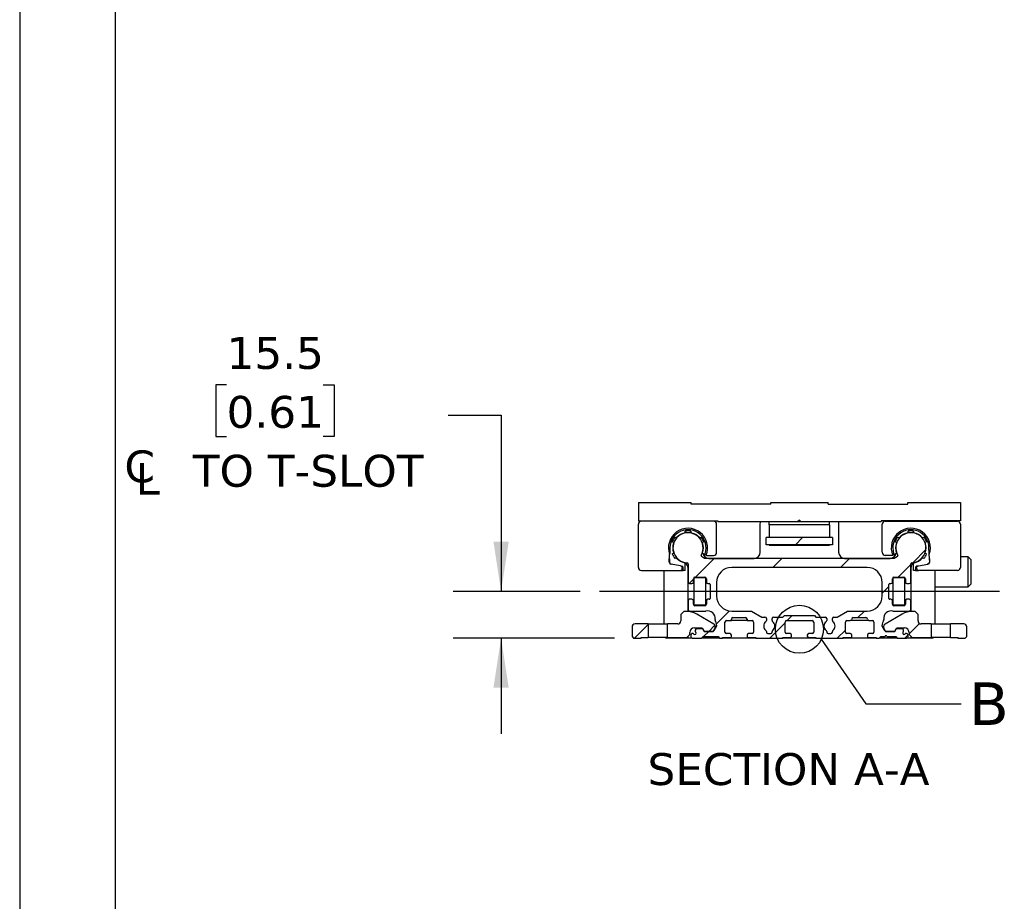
# Model space of a CAD drawing. Header units: millimetres. Extents: x 0 to 1397, y 0 to 1080.
# Tile 2 of 7: x 0 to 327, y 319 to 612. Entities that reach past the tile are written whole.
import ezdxf

# ---------------------------------------------------------------- set-up
doc = ezdxf.new("R2010")
doc.units = ezdxf.units.MM
doc.header["$LTSCALE"] = 5
doc.linetypes.add('SLD-Center', pattern=[19.05, 15.24, -1.27, 1.27, -1.27])
doc.linetypes.add('SLD-Solid', pattern=[0])
doc.layers.add('CENTER', color=40, linetype='SLD-Center')
doc.layers.add('HATCH', color=6, linetype='SLD-Solid')
doc.layers.add('DIMENSIONS', color=140, linetype='SLD-Solid', lineweight=25)
doc.layers.add('TEXT', color=140, linetype='SLD-Solid', lineweight=25)
doc.styles.add('SLDTEXTSTYLE0', font='VERDANA.TTF')
doc.styles.get("Standard").update_dxf_attribs({"font": 'VERDANA.TTF'})
doc.dimstyles.new('SLDDIMSTYLE5', dxfattribs={"dimtxt": 10.790039, "dimasz": 16.51, "dimexe": 0, "dimexo": 0.0625, "dimgap": 2.69751, "dimtad": 0, "dimtih": 1, "dimtoh": 1, "dimrnd": 1e-09, "dimzin": 12, "dimdsep": 46, "dimtxsty": 'SLDTEXTSTYLE0', "dimsah": 1, "dimcen": 0.09, "dimadec": 0, "dimazin": 3, "dimtfac": 1, "dimtmove": 0, "dimatfit": 0, "dimfxl": 0, "dimfrac": 2, "dimtolj": 1, "dimtzin": 12, "dimarcsym": 0})
doc.dimstyles.new('SLDDIMSTYLE7', dxfattribs={"dimtxt": 0.18, "dimasz": 16.51, "dimexe": 0, "dimexo": 0.0625, "dimgap": 0, "dimtad": 0, "dimtih": 1, "dimtoh": 1, "dimdec": 0, "dimrnd": 1e-09, "dimzin": 0, "dimdsep": 46, "dimtxsty": 'Standard', "dimblk1": 'NONE', "dimblk2": 'NONE', "dimsah": 1, "dimcen": 0.09, "dimadec": 0, "dimazin": 0, "dimtfac": 16.51, "dimtdec": 0, "dimtofl": 0, "dimtmove": 0, "dimatfit": 3, "dimldrblk": 'NONE', "dimfxl": 0, "dimfrac": 2, "dimtolj": 1, "dimtzin": 0, "dimarcsym": 0})

# ---------------------------------------------------------------- blocks, each defined once
blk = doc.blocks.new('SW_SYMBOL_MOD_CL')
at = {"layer": 'DIMENSIONS', "color": 0, "char_height": 3937, "attachment_point": 5, "style": 'SLDTEXTSTYLE0'}
for s, insert in [('C', (2000, 3000)), ('L', (3000, 1500))]:
    blk.add_mtext(s, dxfattribs=dict(at, insert=insert))
blk = doc.blocks.new('_D_14')
at = {"layer": 'DIMENSIONS'}
for p, q in [((68.73, 490.44), (65.11, 490.44)), ((65.11, 490.44), (65.11, 473.29)), ((100.79, 490.44), (104.42, 490.44)), ((104.42, 490.44), (104.42, 473.29)), ((142.31, 480.34), (159.9, 480.34)), ((159.9, 480.34), (159.9, 421.77)), ((65.11, 473.29), (68.73, 473.29)), ((104.42, 473.29), (100.79, 473.29)), ((186.19, 421.77), (144.03, 421.77)), ((197.54, 406.27), (144.03, 406.27)), ((159.9, 406.27), (159.9, 374.52))]:
    blk.add_line(p, q, dxfattribs=at)
for points in [[(159.9, 421.77), (162.44, 438.28), (157.36, 438.28)], [(159.9, 406.27), (157.36, 389.76), (162.44, 389.76)]]:
    blk.add_solid(points, dxfattribs=at)
at = {"layer": 'DIMENSIONS', "xscale": 0.002688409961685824, "yscale": 0.002688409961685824, "zscale": 0.002688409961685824}
blk.add_blockref('SW_SYMBOL_MOD_CL', (34.47, 455.15), dxfattribs=at)
at = {"layer": 'DIMENSIONS', "char_height": 10.583, "attachment_point": 1, "style": 'SLDTEXTSTYLE0'}
for s, insert in [('15.5', (68.73, 506.29)), ('0.61', (68.73, 486.73)), (' TO T-SLOT', (52.9, 467.16))]:
    blk.add_mtext(s, dxfattribs=dict(at, insert=insert))
blk = doc.blocks.new('_None')

msp = doc.modelspace()

# ---------------------------------------------------------------- hatches: boundary and pattern name
at = {"layer": 'HATCH'}
h = msp.add_hatch(dxfattribs=at)
h.set_pattern_fill('ANSI31', color=256, scale=5, style=0)
edge = h.paths.add_edge_path(flags=0)
edge.add_arc((254.739, 408.267), 0.5, 180, 270, ccw=False)
edge.add_line((254.239, 408.267), (254.239, 411.567))
edge.add_arc((254.739, 411.567), 0.5, 90, 180, ccw=False)
edge.add_line((254.739, 412.067), (263.239, 412.067))
edge.add_arc((263.239, 411.567), 0.5, 0, 90, ccw=False)
edge.add_line((263.739, 411.567), (263.739, 408.267))
edge.add_arc((263.239, 408.267), 0.5, 270, 360, ccw=False)
edge.add_line((263.239, 407.767), (262.089, 407.767))
edge.add_arc((262.089, 407.267), 0.5, 90, 180)
edge.add_line((261.589, 407.267), (261.589, 406.967))
edge.add_arc((262.089, 406.967), 0.5, 180, 270)
edge.add_line((262.089, 406.467), (264.489, 406.467))
edge.add_line((264.489, 406.467), (264.489, 406.267))
edge.add_line((264.489, 406.267), (273.489, 406.267))
edge.add_line((273.489, 406.267), (273.489, 406.467))
edge.add_line((273.489, 406.467), (276.289, 406.467))
edge.add_arc((275.889, 406.767), 0.5, 323.1301, 360)
edge.add_line((276.389, 406.767), (276.389, 407.267))
edge.add_arc((275.889, 407.267), 0.5, 0, 90)
edge.add_line((275.889, 407.767), (274.739, 407.767))
edge.add_arc((274.739, 408.267), 0.5, 180, 270, ccw=False)
edge.add_line((274.239, 408.267), (274.239, 411.567))
edge.add_arc((274.739, 411.567), 0.5, 90, 180, ccw=False)
edge.add_line((274.739, 412.067), (275.889, 412.067))
edge.add_arc((275.889, 412.567), 0.5, 270, 360)
edge.add_arc((276.889, 412.567), 0.5, 90, 180, ccw=False)
edge.add_line((276.889, 413.067), (281.089, 413.067))
edge.add_arc((281.089, 412.567), 0.5, 0, 90, ccw=False)
edge.add_arc((282.089, 412.567), 0.5, 180, 270)
edge.add_line((282.089, 412.067), (283.239, 412.067))
edge.add_arc((283.239, 411.567), 0.5, 0, 90, ccw=False)
edge.add_line((283.739, 411.567), (283.739, 408.267))
edge.add_arc((283.239, 408.267), 0.5, 270, 360, ccw=False)
edge.add_line((283.239, 407.767), (282.089, 407.767))
edge.add_arc((282.089, 407.267), 0.5, 90, 180)
edge.add_line((281.589, 407.267), (281.589, 406.767))
edge.add_arc((282.089, 406.767), 0.5, 180, 216.8699)
edge.add_line((281.689, 406.467), (284.489, 406.467))
edge.add_line((284.489, 406.467), (284.489, 406.267))
edge.add_line((284.489, 406.267), (285.489, 406.267))
edge.add_line((285.489, 406.267), (285.989, 406.767))
edge.add_line((285.989, 406.767), (287.414, 406.767))
edge.add_arc((287.714, 406.767), 0.3, 0, 180, ccw=False)
edge.add_line((288.014, 406.767), (290.989, 406.767))
edge.add_line((290.989, 406.767), (291.489, 406.267))
edge.add_line((291.489, 406.267), (294.589, 406.267))
edge.add_arc((294.589, 406.767), 0.5, 270, 360)
edge.add_line((295.089, 406.767), (295.089, 407.267))
edge.add_arc((294.589, 407.267), 0.5, 0, 90)
edge.add_line((294.589, 407.767), (294.248, 407.767))
edge.add_arc((293.789, 407.967), 0.5, 113.57818, 336.42182, ccw=False)
edge.add_line((293.589, 408.425), (293.589, 408.867))
edge.add_arc((293.089, 408.867), 0.5, 0, 90)
edge.add_line((293.089, 409.367), (291.337, 409.367))
edge.add_arc((291.337, 408.867), 0.5, 90, 150)
edge.add_line((290.904, 409.117), (290.673, 408.717))
edge.add_arc((290.24, 408.967), 0.5, 270, 330, ccw=False)
edge.add_line((290.24, 408.467), (287.817, 408.467))
edge.add_arc((287.817, 408.967), 0.5, 210, 270, ccw=False)
edge.add_line((287.384, 408.717), (286.489, 410.267))
edge.add_line((286.489, 410.267), (286.489, 410.535))
edge.add_arc((289.489, 410.535), 3, 147.96929, 180, ccw=False)
edge.add_arc((286.522, 412.391), 0.5, 327.96929, 368.48369)
edge.add_arc((289.489, 412.834), 2.5, 76.7211, 188.48369, ccw=False)
edge.add_line((290.064, 415.267), (295.489, 415.267))
edge.add_arc((295.489, 415.767), 0.5, 270, 360)
edge.add_line((295.989, 415.767), (295.989, 418.667))
edge.add_arc((295.489, 418.667), 0.5, 0, 90)
edge.add_line((295.489, 419.167), (294.689, 419.167))
edge.add_arc((294.689, 418.667), 0.5, 90, 180)
edge.add_line((294.189, 418.667), (294.189, 417.517))
edge.add_arc((293.689, 417.517), 0.5, 270, 360, ccw=False)
edge.add_line((293.689, 417.017), (290.389, 417.017))
edge.add_arc((290.389, 417.517), 0.5, 180, 270, ccw=False)
edge.add_line((289.889, 417.517), (289.889, 418.667))
edge.add_arc((289.389, 418.667), 0.5, 0, 90)
edge.add_line((289.389, 419.167), (288.989, 419.167))
edge.add_arc((288.989, 419.467), 0.3, 180, 270, ccw=False)
edge.add_line((288.689, 419.467), (288.689, 424.067))
edge.add_arc((288.989, 424.067), 0.3, 90, 180, ccw=False)
edge.add_line((288.989, 424.367), (289.389, 424.367))
edge.add_arc((289.389, 424.867), 0.5, 270, 360)
edge.add_line((289.889, 424.867), (289.889, 426.017))
edge.add_arc((290.389, 426.017), 0.5, 90, 180, ccw=False)
edge.add_line((290.389, 426.517), (293.689, 426.517))
edge.add_arc((293.689, 426.017), 0.5, 0, 90, ccw=False)
edge.add_line((294.189, 426.017), (294.189, 424.867))
edge.add_arc((294.689, 424.867), 0.5, 180, 270)
edge.add_line((294.689, 424.367), (295.489, 424.367))
edge.add_arc((295.489, 424.867), 0.5, 270, 360)
edge.add_line((295.989, 424.867), (295.989, 430.975))
edge.add_arc((296.289, 430.975), 0.3, 93.24489, 180, ccw=False)
edge.add_arc((295.989, 436.267), 5, 273.24489, 569.79556)
edge.add_arc((291.39, 433.633), 0.3, -60, 29.79556, ccw=False)
edge.add_line((291.54, 433.373), (290.489, 432.767))
edge.add_line((290.489, 432.767), (227.489, 432.767))
edge.add_line((227.489, 432.767), (226.439, 433.373))
edge.add_arc((226.589, 433.633), 0.3, 150.20444, 240, ccw=False)
edge.add_arc((221.989, 436.267), 5, 330.20444, 626.75511)
edge.add_arc((221.689, 430.975), 0.3, 0, 86.75511, ccw=False)
edge.add_line((221.989, 430.975), (221.989, 424.867))
edge.add_arc((222.489, 424.867), 0.5, 180, 270)
edge.add_line((222.489, 424.367), (223.289, 424.367))
edge.add_arc((223.289, 424.867), 0.5, 270, 360)
edge.add_line((223.789, 424.867), (223.789, 426.017))
edge.add_arc((224.289, 426.017), 0.5, 90, 180, ccw=False)
edge.add_line((224.289, 426.517), (227.589, 426.517))
edge.add_arc((227.589, 426.017), 0.5, 0, 90, ccw=False)
edge.add_line((228.089, 426.017), (228.089, 424.867))
edge.add_arc((228.589, 424.867), 0.5, 180, 270)
edge.add_line((228.589, 424.367), (228.989, 424.367))
edge.add_arc((228.989, 424.067), 0.3, 0, 90, ccw=False)
edge.add_line((229.289, 424.067), (229.289, 419.467))
edge.add_arc((228.989, 419.467), 0.3, 270, 360, ccw=False)
edge.add_line((228.989, 419.167), (228.589, 419.167))
edge.add_arc((228.589, 418.667), 0.5, 90, 180)
edge.add_line((228.089, 418.667), (228.089, 417.517))
edge.add_arc((227.589, 417.517), 0.5, 270, 360, ccw=False)
edge.add_line((227.589, 417.017), (224.289, 417.017))
edge.add_arc((224.289, 417.517), 0.5, 180, 270, ccw=False)
edge.add_line((223.789, 417.517), (223.789, 418.667))
edge.add_arc((223.289, 418.667), 0.5, 0, 90)
edge.add_line((223.289, 419.167), (222.489, 419.167))
edge.add_arc((222.489, 418.667), 0.5, 90, 180)
edge.add_line((221.989, 418.667), (221.989, 415.767))
edge.add_arc((222.489, 415.767), 0.5, 180, 270)
edge.add_line((222.489, 415.267), (227.915, 415.267))
edge.add_arc((228.489, 412.834), 2.5, -8.48369, 103.2789, ccw=False)
edge.add_arc((231.457, 412.391), 0.5, 171.51631, 212.03071)
edge.add_arc((228.489, 410.535), 3, 0, 32.03071, ccw=False)
edge.add_line((231.489, 410.535), (231.489, 410.267))
edge.add_line((231.489, 410.267), (230.594, 408.717))
edge.add_arc((230.161, 408.967), 0.5, 270, 330, ccw=False)
edge.add_line((230.161, 408.467), (227.739, 408.467))
edge.add_arc((227.739, 408.967), 0.5, 210, 270, ccw=False)
edge.add_line((227.306, 408.717), (227.075, 409.117))
edge.add_arc((226.642, 408.867), 0.5, 30, 90)
edge.add_line((226.642, 409.367), (224.889, 409.367))
edge.add_arc((224.889, 408.867), 0.5, 90, 180)
edge.add_line((224.389, 408.867), (224.389, 408.425))
edge.add_arc((224.189, 407.967), 0.5, -156.42182, 66.42182, ccw=False)
edge.add_line((223.731, 407.767), (223.389, 407.767))
edge.add_arc((223.389, 407.267), 0.5, 90, 180)
edge.add_line((222.889, 407.267), (222.889, 406.767))
edge.add_arc((223.389, 406.767), 0.5, 180, 270)
edge.add_line((223.389, 406.267), (226.489, 406.267))
edge.add_line((226.489, 406.267), (226.989, 406.767))
edge.add_line((226.989, 406.767), (231.989, 406.767))
edge.add_line((231.989, 406.767), (232.489, 406.267))
edge.add_line((232.489, 406.267), (233.489, 406.267))
edge.add_line((233.489, 406.267), (233.489, 406.467))
edge.add_line((233.489, 406.467), (236.289, 406.467))
edge.add_arc((235.889, 406.767), 0.5, 323.1301, 360)
edge.add_line((236.389, 406.767), (236.389, 407.267))
edge.add_arc((235.889, 407.267), 0.5, 0, 90)
edge.add_line((235.889, 407.767), (234.739, 407.767))
edge.add_arc((234.739, 408.267), 0.5, 180, 270, ccw=False)
edge.add_line((234.239, 408.267), (234.239, 411.567))
edge.add_arc((234.739, 411.567), 0.5, 90, 180, ccw=False)
edge.add_line((234.739, 412.067), (236.389, 412.067))
edge.add_line((236.389, 412.067), (236.389, 412.567))
edge.add_arc((236.889, 412.567), 0.5, 90, 180, ccw=False)
edge.add_line((236.889, 413.067), (241.089, 413.067))
edge.add_arc((241.089, 412.567), 0.5, 0, 90, ccw=False)
edge.add_line((241.589, 412.567), (241.589, 412.067))
edge.add_line((241.589, 412.067), (243.239, 412.067))
edge.add_arc((243.239, 411.567), 0.5, 0, 90, ccw=False)
edge.add_line((243.739, 411.567), (243.739, 408.267))
edge.add_arc((243.239, 408.267), 0.5, 270, 360, ccw=False)
edge.add_line((243.239, 407.767), (242.089, 407.767))
edge.add_arc((242.089, 407.267), 0.5, 90, 180)
edge.add_line((241.589, 407.267), (241.589, 406.767))
edge.add_arc((242.089, 406.767), 0.5, 180, 216.8699)
edge.add_line((241.689, 406.467), (244.489, 406.467))
edge.add_line((244.489, 406.467), (244.489, 406.267))
edge.add_line((244.489, 406.267), (253.489, 406.267))
edge.add_line((253.489, 406.267), (253.489, 406.467))
edge.add_line((253.489, 406.467), (255.889, 406.467))
edge.add_arc((255.889, 406.967), 0.5, 270, 360)
edge.add_line((256.389, 406.967), (256.389, 407.267))
edge.add_arc((255.889, 407.267), 0.5, 0, 90)
edge.add_line((255.889, 407.767), (254.739, 407.767))
edge = h.paths.add_edge_path(flags=0)
edge.add_line((247.539, 413.267), (246.489, 413.267))
edge.add_line((246.489, 413.267), (246.489, 413.275))
edge.add_line((246.489, 413.275), (243.039, 415.267))
edge.add_line((243.039, 415.267), (236.489, 415.267))
edge.add_arc((236.489, 420.267), 5, 180, 270, ccw=False)
edge.add_line((231.489, 420.267), (231.489, 424.767))
edge.add_arc((236.489, 424.767), 5, 90, 180, ccw=False)
edge.add_line((236.489, 429.767), (281.489, 429.767))
edge.add_arc((281.489, 424.767), 5, 0, 90, ccw=False)
edge.add_line((286.489, 424.767), (286.489, 420.267))
edge.add_arc((281.489, 420.267), 5, -90, 0, ccw=False)
edge.add_line((281.489, 415.267), (274.939, 415.267))
edge.add_line((274.939, 415.267), (271.489, 413.275))
edge.add_line((271.489, 413.275), (271.489, 413.267))
edge.add_line((271.489, 413.267), (270.439, 413.267))
edge.add_arc((270.439, 412.767), 0.5, 90, 180)
edge.add_line((269.939, 412.767), (269.939, 412.116))
edge.add_arc((270.439, 412.116), 0.5, 180, 231.90106)
edge.add_arc((268.989, 410.267), 1.85, -51.90106, 51.90106, ccw=False)
edge.add_arc((270.439, 408.417), 0.5, 128.09894, 180)
edge.add_line((269.939, 408.417), (269.939, 408.267))
edge.add_arc((269.439, 408.267), 0.5, 270, 360, ccw=False)
edge.add_line((269.439, 407.767), (268.539, 407.767))
edge.add_arc((268.539, 408.267), 0.5, 180, 270, ccw=False)
edge.add_line((268.039, 408.267), (268.039, 408.417))
edge.add_arc((267.539, 408.417), 0.5, 0, 51.90106)
edge.add_arc((268.989, 410.267), 1.85, 128.09894, 231.90106, ccw=False)
edge.add_arc((267.539, 412.116), 0.5, 308.09894, 360)
edge.add_line((268.039, 412.116), (268.039, 412.767))
edge.add_arc((267.539, 412.767), 0.5, 0, 90)
edge.add_line((267.539, 413.267), (264.489, 413.267))
edge.add_line((264.489, 413.267), (263.989, 413.767))
edge.add_line((263.989, 413.767), (253.989, 413.767))
edge.add_line((253.989, 413.767), (253.489, 413.267))
edge.add_line((253.489, 413.267), (250.439, 413.267))
edge.add_arc((250.439, 412.767), 0.5, 90, 180)
edge.add_line((249.939, 412.767), (249.939, 412.116))
edge.add_arc((250.439, 412.116), 0.5, 180, 231.90106)
edge.add_arc((248.989, 410.267), 1.85, -51.90106, 51.90106, ccw=False)
edge.add_arc((250.439, 408.417), 0.5, 128.09894, 180)
edge.add_line((249.939, 408.417), (249.939, 408.267))
edge.add_arc((249.439, 408.267), 0.5, 270, 360, ccw=False)
edge.add_line((249.439, 407.767), (248.539, 407.767))
edge.add_arc((248.539, 408.267), 0.5, 180, 270, ccw=False)
edge.add_line((248.039, 408.267), (248.039, 408.417))
edge.add_arc((247.539, 408.417), 0.5, 0, 51.90106)
edge.add_arc((248.989, 410.267), 1.85, 128.09894, 231.90106, ccw=False)
edge.add_arc((247.539, 412.116), 0.5, 308.09894, 360)
edge.add_line((248.039, 412.116), (248.039, 412.767))
edge.add_arc((247.539, 412.767), 0.5, 0, 90)
h = msp.add_hatch(dxfattribs=at)
h.set_pattern_fill('ANSI31', color=256, scale=5, style=0)
h.paths.add_polyline_path([(269.989, 437.267), (269.989, 439.667), (247.989, 439.667), (247.989, 437.267)], flags=0)
h = msp.add_hatch(dxfattribs=at)
h.set_pattern_fill('ANSI31', color=256, scale=5, style=0)
edge = h.paths.add_edge_path(flags=0)
edge.add_line((230.347, 408.467), (230.905, 409.435))
edge.add_arc((230.039, 409.935), 1, 330, 360)
edge.add_line((231.039, 409.935), (231.039, 410.089))
edge.add_arc((230.039, 410.089), 1, 0, 60)
edge.add_line((230.539, 410.955), (224.87, 414.229))
edge.add_arc((221.37, 408.167), 7, 60, 90)
edge.add_line((221.37, 415.167), (220.589, 415.167))
edge.add_line((220.589, 415.167), (219.589, 414.167))
edge.add_line((219.589, 414.167), (219.589, 411.967))
edge.add_arc((218.589, 411.967), 1, 270, 360, ccw=False)
edge.add_line((218.589, 410.967), (215.189, 410.967))
edge.add_line((215.189, 410.967), (215.189, 406.467))
edge.add_line((215.189, 406.467), (221.589, 406.467))
edge.add_line((221.589, 406.467), (222.589, 407.467))
edge.add_line((222.589, 407.467), (222.589, 408.167))
edge.add_arc((224.089, 408.167), 1.5, 90, 180, ccw=False)
edge.add_line((224.089, 409.667), (226.654, 409.667))
edge.add_line((226.654, 409.667), (227.347, 408.467))
edge.add_line((227.347, 408.467), (230.347, 408.467))
h = msp.add_hatch(dxfattribs=at)
h.set_pattern_fill('ANSI31', color=256, scale=5, style=0)
edge = h.paths.add_edge_path(flags=0)
edge.add_line((286.939, 410.089), (286.939, 409.935))
edge.add_arc((287.939, 409.935), 1, 180, 210)
edge.add_line((287.073, 409.435), (287.632, 408.467))
edge.add_line((287.632, 408.467), (290.632, 408.467))
edge.add_line((290.632, 408.467), (291.325, 409.667))
edge.add_line((291.325, 409.667), (293.889, 409.667))
edge.add_arc((293.889, 408.167), 1.5, 0, 90, ccw=False)
edge.add_line((295.389, 408.167), (295.389, 407.467))
edge.add_line((295.389, 407.467), (296.389, 406.467))
edge.add_line((296.389, 406.467), (302.789, 406.467))
edge.add_line((302.789, 406.467), (302.789, 410.967))
edge.add_line((302.789, 410.967), (299.389, 410.967))
edge.add_arc((299.389, 411.967), 1, 180, 270, ccw=False)
edge.add_line((298.389, 411.967), (298.389, 414.167))
edge.add_line((298.389, 414.167), (297.389, 415.167))
edge.add_line((297.389, 415.167), (296.609, 415.167))
edge.add_arc((296.609, 408.167), 7, 90, 120)
edge.add_line((293.109, 414.229), (287.439, 410.955))
edge.add_arc((287.939, 410.089), 1, 120, 180)
h = msp.add_hatch(dxfattribs=at)
h.set_pattern_fill('ANSI31', color=256, scale=5, style=0)
edge = h.paths.add_edge_path(flags=0)
edge.add_arc((204.389, 409.967), 1, 90, 180)
edge.add_line((203.389, 409.967), (203.389, 406.767))
edge.add_line((203.389, 406.767), (203.889, 406.267))
edge.add_line((203.889, 406.267), (206.389, 406.267))
edge.add_line((206.389, 406.267), (206.389, 406.467))
edge.add_line((206.389, 406.467), (208.789, 406.467))
edge.add_line((208.789, 406.467), (208.789, 410.967))
edge.add_line((208.789, 410.967), (204.389, 410.967))
h = msp.add_hatch(dxfattribs=at)
h.set_pattern_fill('ANSI31', color=256, scale=5, style=0)
edge = h.paths.add_edge_path(flags=0)
edge.add_line((314.089, 406.267), (314.589, 406.767))
edge.add_line((314.589, 406.767), (314.589, 409.967))
edge.add_arc((313.589, 409.967), 1, 0, 90)
edge.add_line((313.589, 410.967), (309.189, 410.967))
edge.add_line((309.189, 410.967), (309.189, 406.467))
edge.add_line((309.189, 406.467), (311.589, 406.467))
edge.add_line((311.589, 406.467), (311.589, 406.267))
edge.add_line((311.589, 406.267), (314.089, 406.267))

# ---------------------------------------------------------------- linework, layer by layer
at = {"color": 7, "linetype": 'SLD-Solid'}
msp.add_line((0.012, 1079.513), (0.012, 0.013), dxfattribs=at)
for p, q in [((205.489, 451.267), (205.489, 445.267)), ((205.489, 451.267), (222.989, 451.267)), ((222.989, 450.767), (222.989, 451.267)), ((249.489, 450.767), (222.989, 450.767)), ((249.489, 450.767), (249.489, 451.267)), ((249.489, 451.267), (268.489, 451.267)), ((268.489, 450.767), (268.489, 451.267)), ((268.489, 450.767), (294.989, 450.767)), ((294.989, 450.767), (294.989, 451.267)), ((294.989, 451.267), (312.489, 451.267)), ((312.489, 451.267), (312.489, 445.267)), ((205.489, 445.267), (231.889, 445.267)), ((230.489, 445.067), (206.489, 445.067)), ((206.989, 445.067), (206.989, 445.267)), ((210.489, 445.067), (210.489, 445.267)), ((214.989, 445.067), (214.989, 445.267)), ((216.989, 445.067), (216.989, 445.267)), ((226.989, 445.267), (226.989, 445.067)), ((231.889, 445.267), (231.889, 444.967)), ((231.889, 444.967), (258.489, 444.967)), ((248.989, 443.867), (248.989, 444.967)), ((258.989, 445.467), (258.489, 444.967)), ((258.489, 444.967), (259.489, 444.967)), ((259.489, 444.967), (258.989, 445.467)), ((259.489, 444.967), (286.089, 444.967)), ((268.989, 443.867), (268.989, 444.967)), ((312.489, 445.267), (286.089, 445.267)), ((286.089, 445.267), (286.089, 444.967)), ((287.489, 445.067), (311.489, 445.067)), ((290.989, 445.067), (290.989, 445.267)), ((300.989, 445.067), (300.989, 445.267)), ((302.989, 445.267), (302.989, 445.067)), ((307.489, 445.067), (307.489, 445.267)), ((310.989, 445.067), (310.989, 445.267)), ((205.489, 429.767), (205.489, 444.067)), ((221.089, 441.287), (221.089, 441.794)), ((222.889, 441.794), (222.889, 441.287)), ((231.489, 434.767), (231.489, 444.067)), ((245.988, 434.77), (245.988, 444.271)), ((248.989, 443.867), (248.989, 439.667)), ((268.989, 443.867), (248.989, 443.867)), ((268.989, 443.867), (268.989, 439.667)), ((271.991, 444.271), (271.991, 434.77)), ((286.489, 434.767), (286.489, 444.067)), ((295.089, 441.287), (295.089, 441.794)), ((296.889, 441.794), (296.889, 441.287)), ((312.489, 444.067), (312.489, 429.767)), ((217.192, 437.997), (216.753, 438.251)), ((217.653, 439.81), (218.092, 439.556)), ((225.887, 439.556), (226.326, 439.81)), ((227.226, 438.251), (226.787, 437.997)), ((247.989, 437.267), (247.989, 439.667)), ((269.989, 439.667), (247.989, 439.667)), ((269.989, 439.667), (269.989, 437.267)), ((291.192, 437.997), (290.753, 438.251)), ((291.653, 439.81), (292.092, 439.556)), ((297.85, 440.907), (297.983, 440.907)), ((299.887, 439.556), (300.326, 439.81)), ((301.226, 438.251), (300.787, 437.997)), ((226.871, 434.79), (226.917, 435.195)), ((269.989, 437.267), (247.989, 437.267)), ((248.989, 437.267), (248.989, 437.117)), ((248.989, 437.117), (268.989, 437.117)), ((268.989, 437.267), (268.989, 437.117)), ((291.062, 435.195), (291.108, 434.79)), ((215.73, 431.466), (215.871, 434.072)), ((215.792, 432.615), (215.789, 431.64)), ((216.753, 434.283), (217.192, 434.536)), ((218.092, 432.977), (217.653, 432.724)), ((227.489, 432.767), (226.439, 433.373)), ((226.787, 434.536), (227.577, 434.08)), ((290.489, 432.767), (227.489, 432.767)), ((228.174, 433.767), (230.489, 433.767)), ((228.871, 432.769), (243.988, 432.769)), ((273.991, 432.769), (289.108, 432.769)), ((289.805, 433.767), (287.489, 433.767)), ((290.402, 434.08), (291.192, 434.536)), ((291.54, 433.373), (290.489, 432.767)), ((300.326, 432.724), (299.887, 432.977)), ((300.049, 433.267), (299.989, 433.267)), ((300.787, 434.536), (301.226, 434.283)), ((302.248, 431.466), (302.108, 434.072)), ((302.186, 432.615), (302.189, 431.64)), ((314.989, 433.267), (312.489, 433.267)), ((315.989, 432.267), (314.989, 433.267)), ((314.989, 423.267), (314.989, 433.267)), ((315.989, 424.267), (315.989, 432.267)), ((206.489, 428.767), (219.389, 428.767)), ((213.989, 428.767), (213.989, 410.967)), ((216.023, 431.098), (215.789, 431.64)), ((216.023, 431.098), (216.557, 430.79)), ((219.466, 430.277), (216.316, 430.832)), ((219.389, 428.767), (220.389, 428.767)), ((219.466, 430.277), (219.676, 430.24)), ((219.821, 430.19), (219.976, 430.163)), ((220.272, 429.992), (219.976, 430.163)), ((220.089, 429.747), (220.089, 429.467)), ((220.389, 429.671), (220.272, 429.992)), ((220.389, 428.767), (220.389, 429.671)), ((221.089, 428.767), (220.389, 428.767)), ((221.089, 428.767), (221.089, 431.247)), ((221.986, 415.14), (221.986, 429.513)), ((221.989, 430.975), (221.989, 424.867)), ((281.489, 429.767), (236.489, 429.767)), ((295.989, 424.867), (295.989, 430.975)), ((295.993, 429.513), (295.993, 415.14)), ((296.389, 431.283), (296.389, 430.708)), ((296.889, 428.767), (296.889, 431.247)), ((297.589, 428.767), (296.889, 428.767)), ((297.706, 429.992), (297.589, 429.671)), ((297.589, 429.671), (297.589, 428.767)), ((297.589, 428.767), (298.589, 428.767)), ((298.003, 430.163), (297.706, 429.992)), ((297.889, 429.467), (297.889, 429.747)), ((298.158, 430.19), (298.003, 430.163)), ((298.303, 430.24), (298.513, 430.277)), ((298.513, 430.277), (301.663, 430.832)), ((311.489, 428.767), (298.589, 428.767)), ((301.955, 431.098), (301.422, 430.79)), ((302.189, 431.64), (301.955, 431.098)), ((303.989, 428.767), (303.989, 410.967)), ((223.789, 424.867), (223.789, 426.017)), ((227.939, 426.267), (223.939, 426.267)), ((223.939, 426.267), (223.939, 417.267)), ((224.289, 426.517), (227.589, 426.517)), ((227.939, 417.267), (227.939, 426.267)), ((228.089, 426.017), (228.089, 424.867)), ((289.889, 424.867), (289.889, 426.017)), ((290.039, 426.267), (290.039, 417.267)), ((294.039, 426.267), (290.039, 426.267)), ((290.389, 426.517), (293.689, 426.517)), ((294.039, 417.267), (294.039, 426.267)), ((294.189, 426.017), (294.189, 424.867)), ((222.489, 424.367), (223.289, 424.367)), ((228.589, 424.367), (228.989, 424.367)), ((229.289, 424.067), (229.289, 419.467)), ((231.489, 424.767), (231.489, 420.267)), ((286.489, 420.267), (286.489, 424.767)), ((288.689, 419.467), (288.689, 424.067)), ((288.989, 424.367), (289.389, 424.367)), ((294.689, 424.367), (295.489, 424.367)), ((303.989, 423.267), (314.989, 423.267)), ((314.989, 423.267), (315.989, 424.267)), ((221.989, 418.667), (221.989, 415.767)), ((223.289, 419.167), (222.489, 419.167)), ((223.789, 417.517), (223.789, 418.667)), ((228.089, 418.667), (228.089, 417.517)), ((228.989, 419.167), (228.589, 419.167)), ((289.389, 419.167), (288.989, 419.167)), ((289.889, 417.517), (289.889, 418.667)), ((294.189, 418.667), (294.189, 417.517)), ((295.489, 419.167), (294.689, 419.167)), ((295.989, 415.767), (295.989, 418.667)), ((227.939, 417.267), (223.939, 417.267)), ((227.589, 417.017), (224.289, 417.017)), ((294.039, 417.267), (290.039, 417.267)), ((293.689, 417.017), (290.389, 417.017)), ((220.589, 415.167), (219.589, 414.167)), ((219.589, 414.167), (219.589, 411.967)), ((221.37, 415.167), (220.589, 415.167)), ((222.489, 415.267), (227.915, 415.267)), ((230.539, 410.955), (224.87, 414.229)), ((234.739, 412.067), (236.389, 412.067)), ((236.389, 412.067), (236.389, 412.567)), ((241.589, 412.067), (236.389, 412.067)), ((236.489, 415.267), (243.039, 415.267)), ((236.889, 413.067), (241.089, 413.067)), ((241.589, 412.567), (241.589, 412.067)), ((241.589, 412.067), (243.239, 412.067)), ((243.039, 415.267), (246.489, 413.275)), ((246.489, 413.275), (246.489, 413.267)), ((246.489, 413.267), (247.539, 413.267)), ((248.039, 412.767), (248.039, 412.116)), ((249.939, 412.116), (249.939, 412.767)), ((250.439, 413.267), (253.489, 413.267)), ((253.489, 413.267), (253.989, 413.767)), ((253.989, 413.767), (263.989, 413.767)), ((254.739, 412.067), (263.239, 412.067)), ((263.989, 413.767), (264.489, 413.267)), ((264.489, 413.267), (267.539, 413.267)), ((268.039, 412.767), (268.039, 412.116)), ((269.939, 412.116), (269.939, 412.767)), ((270.439, 413.267), (271.489, 413.267)), ((271.489, 413.275), (274.939, 415.267)), ((271.489, 413.267), (271.489, 413.275)), ((274.739, 412.067), (275.889, 412.067)), ((274.939, 415.267), (281.489, 415.267)), ((282.089, 412.067), (275.889, 412.067)), ((276.889, 413.067), (281.089, 413.067)), ((282.089, 412.067), (283.239, 412.067)), ((293.109, 414.229), (287.439, 410.955)), ((290.064, 415.267), (295.489, 415.267)), ((297.389, 415.167), (296.609, 415.167)), ((298.389, 414.167), (297.389, 415.167)), ((298.389, 411.967), (298.389, 414.167)), ((203.389, 409.967), (203.389, 406.767)), ((208.789, 410.967), (204.389, 410.967)), ((208.789, 410.967), (208.789, 406.467)), ((208.789, 410.967), (215.189, 410.967)), ((215.189, 406.467), (215.189, 410.967)), ((218.589, 410.967), (215.189, 410.967)), ((224.089, 409.667), (226.654, 409.667)), ((224.389, 408.867), (224.389, 408.425)), ((226.642, 409.367), (224.889, 409.367)), ((226.654, 409.667), (227.347, 408.467)), ((227.306, 408.717), (227.075, 409.117)), ((230.347, 408.467), (230.905, 409.435)), ((231.489, 410.267), (230.594, 408.717)), ((231.039, 409.935), (231.039, 410.089)), ((231.489, 410.535), (231.489, 410.267)), ((234.239, 408.267), (234.239, 411.567)), ((243.739, 411.567), (243.739, 408.267)), ((254.239, 408.267), (254.239, 411.567)), ((263.739, 411.567), (263.739, 408.267)), ((274.239, 408.267), (274.239, 411.567)), ((283.739, 411.567), (283.739, 408.267)), ((286.489, 410.267), (286.489, 410.535)), ((287.384, 408.717), (286.489, 410.267)), ((286.939, 410.089), (286.939, 409.935)), ((287.073, 409.435), (287.632, 408.467)), ((290.632, 408.467), (291.325, 409.667)), ((290.904, 409.117), (290.673, 408.717)), ((291.325, 409.667), (293.889, 409.667)), ((293.089, 409.367), (291.337, 409.367)), ((293.589, 408.425), (293.589, 408.867)), ((302.789, 410.967), (299.389, 410.967)), ((302.789, 410.967), (302.789, 406.467)), ((302.789, 410.967), (309.189, 410.967)), ((309.189, 406.467), (309.189, 410.967)), ((313.589, 410.967), (309.189, 410.967)), ((314.589, 406.767), (314.589, 409.967)), ((203.389, 406.767), (203.889, 406.267)), ((203.889, 406.267), (206.389, 406.267)), ((206.389, 406.467), (208.789, 406.467)), ((206.389, 406.267), (206.389, 406.467)), ((215.189, 406.467), (208.789, 406.467)), ((221.986, 406.267), (214.989, 406.267)), ((215.189, 406.467), (221.589, 406.467)), ((221.589, 406.467), (222.589, 407.467)), ((221.986, 406.267), (221.986, 406.863)), ((223.389, 406.267), (221.986, 406.267)), ((222.589, 407.467), (222.589, 408.167)), ((222.889, 407.267), (222.889, 406.767)), ((223.731, 407.767), (223.389, 407.767)), ((223.389, 406.267), (226.489, 406.267)), ((226.489, 406.267), (226.989, 406.767)), ((232.489, 406.267), (226.489, 406.267)), ((226.989, 406.767), (231.989, 406.767)), ((227.347, 408.467), (230.347, 408.467)), ((230.161, 408.467), (227.739, 408.467)), ((231.989, 406.767), (232.489, 406.267)), ((232.489, 406.267), (233.489, 406.267)), ((233.489, 406.467), (236.289, 406.467)), ((233.489, 406.267), (233.489, 406.467)), ((234.189, 406.267), (233.489, 406.267)), ((234.189, 406.467), (234.189, 406.267)), ((243.789, 406.267), (234.189, 406.267)), ((235.889, 407.767), (234.739, 407.767)), ((236.389, 406.767), (236.389, 407.267)), ((241.589, 407.267), (241.589, 406.767)), ((241.689, 406.467), (244.489, 406.467)), ((243.239, 407.767), (242.089, 407.767)), ((243.789, 406.267), (243.789, 406.467)), ((244.489, 406.267), (243.789, 406.267)), ((244.489, 406.467), (244.489, 406.267)), ((244.489, 406.267), (253.489, 406.267)), ((248.039, 408.417), (248.039, 408.267)), ((248.539, 407.767), (249.439, 407.767)), ((249.939, 408.267), (249.939, 408.417)), ((253.489, 406.467), (255.889, 406.467)), ((253.489, 406.267), (253.489, 406.467)), ((254.189, 406.267), (253.489, 406.267)), ((254.189, 406.467), (254.189, 406.267)), ((263.789, 406.267), (254.189, 406.267)), ((255.889, 407.767), (254.739, 407.767)), ((256.389, 406.967), (256.389, 407.267)), ((261.589, 407.267), (261.589, 406.967)), ((263.239, 407.767), (262.089, 407.767)), ((262.089, 406.467), (264.489, 406.467)), ((263.789, 406.267), (263.789, 406.467)), ((264.489, 406.267), (263.789, 406.267)), ((264.489, 406.467), (264.489, 406.267)), ((264.489, 406.267), (273.489, 406.267)), ((268.039, 408.417), (268.039, 408.267)), ((268.539, 407.767), (269.439, 407.767)), ((269.939, 408.267), (269.939, 408.417)), ((273.489, 406.467), (276.289, 406.467)), ((273.489, 406.267), (273.489, 406.467)), ((274.189, 406.267), (273.489, 406.267)), ((274.189, 406.467), (274.189, 406.267)), ((283.789, 406.267), (274.189, 406.267)), ((275.889, 407.767), (274.739, 407.767)), ((276.389, 406.767), (276.389, 407.267)), ((281.589, 407.267), (281.589, 406.767)), ((281.689, 406.467), (284.489, 406.467)), ((283.239, 407.767), (282.089, 407.767)), ((283.789, 406.267), (283.789, 406.467)), ((284.489, 406.267), (283.789, 406.267)), ((284.489, 406.467), (284.489, 406.267)), ((284.489, 406.267), (285.489, 406.267)), ((285.489, 406.267), (285.989, 406.767)), ((291.489, 406.267), (285.489, 406.267)), ((285.989, 406.767), (287.414, 406.767)), ((287.632, 408.467), (290.632, 408.467)), ((290.24, 408.467), (287.817, 408.467)), ((288.014, 406.767), (290.989, 406.767)), ((290.989, 406.767), (291.489, 406.267)), ((291.489, 406.267), (294.589, 406.267)), ((294.589, 407.767), (294.248, 407.767)), ((295.993, 406.267), (294.589, 406.267)), ((295.089, 406.767), (295.089, 407.267)), ((295.389, 408.167), (295.389, 407.467)), ((295.389, 407.467), (296.389, 406.467)), ((295.993, 406.863), (295.993, 406.267)), ((302.989, 406.267), (295.993, 406.267)), ((296.389, 406.467), (302.789, 406.467)), ((309.189, 406.467), (302.789, 406.467)), ((309.189, 406.467), (311.589, 406.467)), ((311.589, 406.467), (311.589, 406.267)), ((311.589, 406.267), (314.089, 406.267)), ((314.089, 406.267), (314.589, 406.767))]:
    msp.add_line(p, q)
at = {"flags": 128}
for points in [[(245.988, 444.271), (246.027, 444.661), (246.113, 444.967)], [(271.866, 444.967), (271.952, 444.661), (271.991, 444.271)], [(220.553, 431.431), (220.852, 431.315), (220.923, 431.279)], [(297.056, 431.279), (297.127, 431.315), (297.426, 431.431)]]:
    msp.add_lwpolyline(points, dxfattribs=at)
for centre, radius, start, end in [((206.489, 444.067), 1, 90, 180), ((230.489, 444.067), 1, 0, 90), ((287.489, 444.067), 1, 90, 180), ((311.489, 444.067), 1, 0, 90), ((221.989, 436.267), 6.5, 337.67133, 199.73024), ((221.989, 436.267), 6, 342.07979, 180), ((221.989, 436.267), 5.6, 80.75164, 99.24836), ((295.989, 436.267), 6.5, 340.26976, 202.32867), ((295.989, 436.267), 6, 360, 197.92021), ((295.989, 436.267), 5.6, 80.75164, 99.24836), ((221.989, 436.267), 5.6, 140.75163, 159.24834), ((221.989, 436.267), 5, 330.20444, 266.75511), ((221.989, 436.267), 5.1, 100.16423, 139.83579), ((221.989, 436.267), 5.1, 40.16425, 79.83575), ((221.989, 436.267), 5.6, 20.75152, 39.24847), ((295.989, 436.267), 5.6, 140.75153, 159.24848), ((295.989, 436.267), 5, 273.24489, 209.79556), ((295.989, 436.267), 5.1, 100.16425, 139.83575), ((295.989, 436.267), 5.1, 40.16421, 79.83577), ((295.989, 436.267), 5.6, 20.75166, 39.24837), ((221.989, 436.267), 5.1, 160.16425, 199.83575), ((221.989, 436.267), 5.1, 340.16425, 19.83575), ((295.989, 436.267), 5.1, 160.16425, 199.83575), ((295.989, 436.267), 5.1, 340.16425, 19.83575), ((221.989, 436.267), 5.6, 200.75164, 219.24836), ((221.989, 436.267), 5.1, 220.16425, 259.83575), ((226.589, 433.633), 0.3, 150.20444, 240), ((228.871, 434.77), 2, 188.46741, 270), ((221.989, 436.267), 6, 338.62693, 342.07979), ((228.174, 434.267), 0.5, 249.87556, 270), ((230.489, 434.767), 1, 270, 360), ((243.988, 434.77), 2, 270, 360), ((273.991, 434.77), 2, 180, 270), ((287.489, 434.767), 1, 180, 270), ((289.108, 434.77), 2, 270, 351.53259), ((289.805, 434.267), 0.5, 270, 290.12444), ((295.989, 436.267), 6, 197.92021, 201.37307), ((291.39, 433.633), 0.3, 300, 29.79556), ((295.989, 436.267), 5.1, 280.16425, 319.83575), ((295.989, 436.267), 5.6, 320.75164, 339.24836), ((206.489, 429.767), 1, 180, 270), ((216.371, 431.471), 0.641, 180.39094, 265.01232), ((219.389, 429.467), 0.7, 270, 0), ((221.989, 436.267), 6.5, 247.15187, 251.69584), ((219.589, 429.747), 0.5, 360, 44.17599), ((219.985, 429.513), 2, 0, 56.5029), ((221.689, 430.975), 0.3, 360, 86.75511), ((236.489, 424.767), 5, 90, 180), ((281.489, 424.767), 5, 360, 90), ((296.289, 430.975), 0.3, 93.24489, 180), ((297.993, 429.513), 2, 123.4971, 180), ((298.389, 429.747), 0.5, 135.82401, 180), ((298.589, 429.467), 0.7, 180, 270), ((295.989, 436.267), 6.5, 288.30416, 292.84813), ((301.607, 431.471), 0.641, 274.98768, 359.60906), ((311.489, 429.767), 1, 270, 360), ((224.289, 426.017), 0.5, 90, 180), ((227.589, 426.017), 0.5, 0, 90), ((290.389, 426.017), 0.5, 90, 180), ((293.689, 426.017), 0.5, 0, 90), ((222.489, 424.867), 0.5, 180, 270), ((223.289, 424.867), 0.5, 270, 360), ((228.589, 424.867), 0.5, 180, 270), ((228.989, 424.067), 0.3, 0, 90), ((288.989, 424.067), 0.3, 90, 180), ((289.389, 424.867), 0.5, 270, 360), ((294.689, 424.867), 0.5, 180, 270), ((295.489, 424.867), 0.5, 270, 360), ((222.489, 418.667), 0.5, 90, 180), ((223.289, 418.667), 0.5, 0, 90), ((228.589, 418.667), 0.5, 90, 180), ((228.989, 419.467), 0.3, 270, 360), ((236.489, 420.267), 5, 180, 270), ((281.489, 420.267), 5, 270, 0), ((288.989, 419.467), 0.3, 180, 270), ((289.389, 418.667), 0.5, 0, 90), ((294.689, 418.667), 0.5, 90, 180), ((295.489, 418.667), 0.5, 0, 90), ((222.489, 415.767), 0.5, 180, 270), ((224.289, 417.517), 0.5, 180, 270), ((227.589, 417.517), 0.5, 270, 360), ((228.489, 412.834), 2.5, 351.51631, 103.2789), ((289.489, 412.834), 2.5, 76.7211, 188.48369), ((290.389, 417.517), 0.5, 180, 270), ((293.689, 417.517), 0.5, 270, 360), ((295.489, 415.767), 0.5, 270, 360), ((221.37, 408.167), 7, 60, 90), ((231.457, 412.391), 0.5, 171.51631, 212.03071), ((228.489, 410.535), 3, 360, 32.03071), ((234.739, 411.567), 0.5, 90, 180), ((236.889, 412.567), 0.5, 90, 180), ((241.089, 412.567), 0.5, 0, 90), ((243.239, 411.567), 0.5, 0, 90), ((247.539, 412.767), 0.5, 0, 90), ((247.539, 412.116), 0.5, 308.09894, 0), ((250.439, 412.767), 0.5, 90, 180), ((250.439, 412.116), 0.5, 180, 231.90106), ((254.739, 411.567), 0.5, 90, 180), ((263.239, 411.567), 0.5, 0, 90), ((267.539, 412.767), 0.5, 0, 90), ((267.539, 412.116), 0.5, 308.09894, 0), ((270.439, 412.767), 0.5, 90, 180), ((270.439, 412.116), 0.5, 180, 231.90106), ((274.739, 411.567), 0.5, 90, 180), ((275.889, 412.567), 0.5, 270, 360), ((276.889, 412.567), 0.5, 90, 180), ((281.089, 412.567), 0.5, 0, 90), ((282.089, 412.567), 0.5, 180, 270), ((283.239, 411.567), 0.5, 0, 90), ((289.489, 410.535), 3, 147.96929, 180), ((286.522, 412.391), 0.5, 327.96929, 8.48369), ((296.609, 408.167), 7, 90, 120), ((204.389, 409.967), 1, 90, 180), ((218.589, 411.967), 1, 270, 360), ((224.089, 408.167), 1.5, 90, 180), ((224.889, 408.867), 0.5, 90, 180), ((226.642, 408.867), 0.5, 30, 90), ((230.039, 410.089), 1, 0, 60), ((230.039, 409.935), 1, 330, 360), ((248.989, 410.267), 1.85, 128.09894, 231.90106), ((247.539, 408.417), 0.5, 0, 51.90106), ((250.439, 408.417), 0.5, 128.09894, 180), ((248.989, 410.267), 1.85, 308.09894, 51.90106), ((268.989, 410.267), 1.85, 128.09894, 231.90106), ((267.539, 408.417), 0.5, 0, 51.90106), ((270.439, 408.417), 0.5, 128.09894, 180), ((268.989, 410.267), 1.85, 308.09894, 51.90106), ((287.939, 410.089), 1, 120, 180), ((287.939, 409.935), 1, 180, 210), ((291.337, 408.867), 0.5, 90, 150), ((293.089, 408.867), 0.5, 0, 90), ((293.889, 408.167), 1.5, 0, 90), ((299.389, 411.967), 1, 180, 270), ((313.589, 409.967), 1, 0, 90), ((214.989, 407.267), 1, 233.1301, 270), ((223.389, 407.267), 0.5, 90, 180), ((223.389, 406.767), 0.5, 180, 270), ((224.189, 407.967), 0.5, 203.57818, 66.42182), ((227.739, 408.967), 0.5, 210, 270), ((230.161, 408.967), 0.5, 270, 330), ((234.739, 408.267), 0.5, 180, 270), ((235.889, 407.267), 0.5, 0, 90), ((235.889, 406.767), 0.5, 323.1301, 360), ((242.089, 407.267), 0.5, 90, 180), ((242.089, 406.767), 0.5, 180, 216.8699), ((243.239, 408.267), 0.5, 270, 360), ((248.539, 408.267), 0.5, 180, 270), ((249.439, 408.267), 0.5, 270, 360), ((254.739, 408.267), 0.5, 180, 270), ((255.889, 407.267), 0.5, 0, 90), ((255.889, 406.967), 0.5, 270, 360), ((262.089, 407.267), 0.5, 90, 180), ((262.089, 406.967), 0.5, 180, 270), ((263.239, 408.267), 0.5, 270, 360), ((268.539, 408.267), 0.5, 180, 270), ((269.439, 408.267), 0.5, 270, 360), ((274.739, 408.267), 0.5, 180, 270), ((275.889, 407.267), 0.5, 0, 90), ((275.889, 406.767), 0.5, 323.1301, 360), ((282.089, 407.267), 0.5, 90, 180), ((282.089, 406.767), 0.5, 180, 216.8699), ((283.239, 408.267), 0.5, 270, 360), ((287.817, 408.967), 0.5, 210, 270), ((287.714, 406.767), 0.3, 0, 180), ((290.24, 408.967), 0.5, 270, 330), ((293.789, 407.967), 0.5, 113.57818, 336.42182), ((294.589, 407.267), 0.5, 0, 90), ((294.589, 406.767), 0.5, 270, 360), ((302.989, 407.267), 1, 270, 306.8699)]:
    msp.add_arc(centre, radius, start, end)
for points, knots in [([(215.989, 436.267), (215.969, 435.896), (215.929, 435.145), (215.89, 434.433), (215.871, 434.072)], [0, 0, 0, 0, 0.4931968, 1, 1, 1, 1]), ([(302.108, 434.072), (302.089, 434.424), (302.05, 435.135), (302.01, 435.887), (301.989, 436.267)], [0, 0, 0, 0, 0.4941696, 1, 1, 1, 1]), ([(228.002, 433.797), (227.933, 433.833), (227.815, 433.894), (227.712, 434.054), (227.673, 434.2), (227.672, 434.323), (227.691, 434.393), (227.698, 434.421)], [0, 0, 0, 0, 0.351036, 0.5944832, 0.770025, 0.9079596, 1, 1, 1, 1]), ([(290.28, 434.421), (290.291, 434.378), (290.311, 434.293), (290.298, 434.152), (290.239, 433.998), (290.127, 433.868), (290.023, 433.819), (289.977, 433.797)], [0, 0, 0, 0, 0.1396451, 0.2785257, 0.4812558, 0.7692416, 1, 1, 1, 1]), ([(219.676, 430.24), (219.715, 430.23), (219.793, 430.21), (219.886, 430.154), (219.93, 430.112), (219.948, 430.096)], [0, 0, 0, 0, 0.3761408, 0.7520712, 1, 1, 1, 1]), ([(298.031, 430.096), (298.06, 430.122), (298.118, 430.174), (298.218, 430.221), (298.281, 430.235), (298.303, 430.24)], [0, 0, 0, 0, 0.3921722, 0.7863924, 1, 1, 1, 1])]:
    msp.add_open_spline(points, degree=3, knots=knots)
at = {"layer": 'CENTER'}
for p, q in [((259.339, 421.767), (192.539, 421.767)), ((325.439, 421.767), (258.639, 421.767))]:
    msp.add_line(p, q, dxfattribs=at)
at = {"layer": 'TEXT'}
msp.add_line((31.75, 1047.75), (31.75, 31.75), dxfattribs=at)
msp.add_circle((258.989, 409.215), 7.975, dxfattribs=at)

# ---------------------------------------------------------------- texts
at = {"layer": 'TEXT', "style": 'SLDTEXTSTYLE0'}
for s, insert, char_height, attachment_point in [('B', (315.255, 391.546), 14.111, 1), ('SECTION A-A', (255.368, 368.071), 10.58333, 2)]:
    msp.add_mtext(s, dxfattribs=dict(at, insert=insert, char_height=char_height, attachment_point=attachment_point))

# ---------------------------------------------------------------- dimensions: what is measured, and where the dimension line sits
at = {"layer": 'DIMENSIONS'}
dim = msp.add_linear_dim(base=(159.904, 421.767), p1=(203.889, 406.267), p2=(192.539, 421.767), angle=90, text='<>\\P{\\fGDT;q} TO T-SLOT', dimstyle='SLDDIMSTYLE5', dxfattribs=at)
dim.commit()
dim.dimension.update_dxf_attribs({"geometry": '_D_14', "text_midpoint": (159.904, 480.343), "dimtype": 160})

# ---------------------------------------------------------------- leaders
at = {"layer": 'TEXT', "has_arrowhead": 0}
msp.add_leader([(266.235, 405.884), (281.005, 384.495), (312.755, 384.495)], dimstyle='SLDDIMSTYLE7', dxfattribs=at)

doc.saveas('drawing.dxf')
